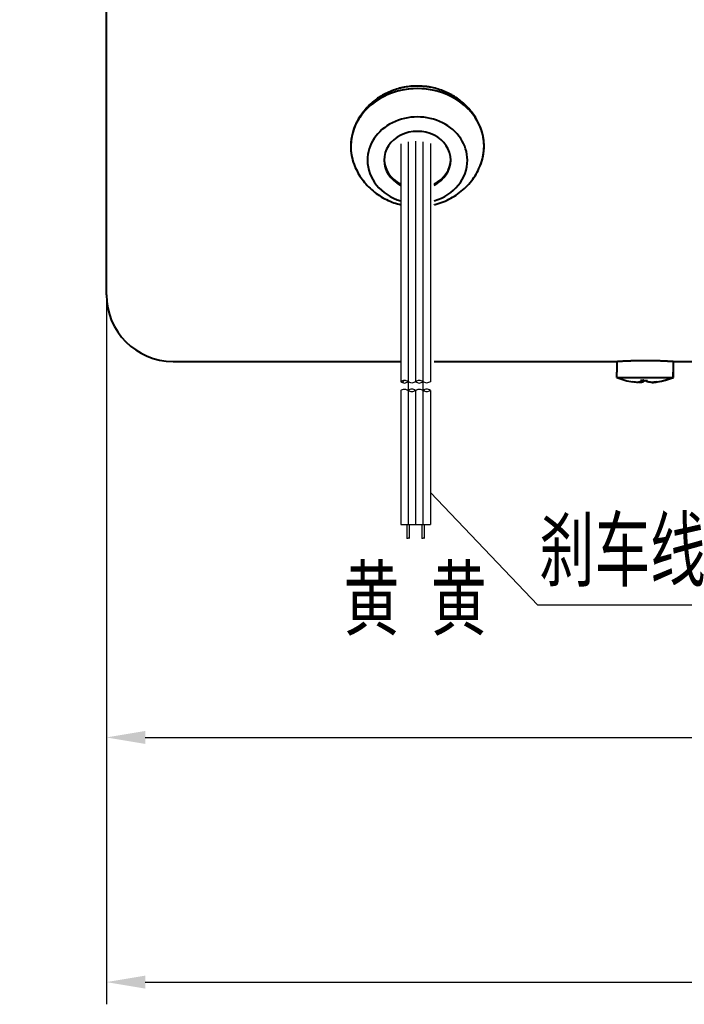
# Model space of a CAD drawing. Header units: inches. Extents: x -753 to 5070, y -3075 to 1581.
# Tile 174 of 178: x 4527 to 4586, y 1025 to 1114. Entities that reach past the tile are written whole.
import ezdxf

# ---------------------------------------------------------------- set-up
doc = ezdxf.new("R2010")
doc.units = ezdxf.units.IN
doc.header["$LTSCALE"] = 10
doc.header["$MEASUREMENT"] = 0
doc.linetypes.add('CENTER', pattern=[10.16, 6.35, -1.27, 1.27, -1.27])
for name, color, linetype in [('1轮廓实线层', 7, 'Continuous'), ('2细线层', 4, 'Continuous'), ('3中心线层', 1, 'CENTER'), ('5剖面线层', 2, 'Continuous'), ('6文字层', 3, 'Continuous'), ('7标注层', 4, 'Continuous')]:
    doc.layers.add(name, color=color, linetype=linetype)
doc.layers.add('图层2', color=4, linetype='Continuous', lineweight=40)
doc.styles.add('PC_TEXTSTYLE', font='isocp.shx', dxfattribs={"width": 0.8, "bigfont": 'HZFS.SHX'})
doc.styles.add('TH_GBDIM', font='romans.shx', dxfattribs={"width": 0.8, "bigfont": 'gbcbig.shx'})
doc.dimstyles.new('TH_GBDIM', dxfattribs={"dimtxt": 3.5, "dimasz": 2.5, "dimexe": 2, "dimexo": 0, "dimgap": 1, "dimtad": 1, "dimdec": 4, "dimdsep": 46, "dimtxsty": 'TH_GBDIM', "dimcen": 0.09, "dimclrd": 4, "dimclre": 4, "dimclrt": 3, "dimadec": 0, "dimazin": 0, "dimtfac": 1, "dimtdec": 4, "dimtmove": 0, "dimatfit": 3, "dimfxl": 1, "dimtzin": 0, "dimarcsym": 0})

# ---------------------------------------------------------------- blocks, each defined once
blk = doc.blocks.new('*D539')
at = {"layer": '7标注层', "color": 4, "lineweight": -2, "transparency": 16777216}
for p, q in [((4786.436, 1131.663), (4786.436, 1025.488)), ((4534.436, 1122.163), (4534.436, 1025.488)), ((4537.936, 1027.488), (4782.936, 1027.488))]:
    blk.add_line(p, q, dxfattribs=at)
at = {"layer": '7标注层', "color": 4, "transparency": 16777216}
for points in [[(4537.936, 1028.071), (4537.936, 1026.904), (4534.436, 1027.488)], [(4782.936, 1028.071), (4782.936, 1026.904), (4786.436, 1027.488)]]:
    blk.add_solid(points, dxfattribs=at)
at = {"layer": 'Defpoints', "color": 0, "transparency": 16777216}
for p in [(4786.436, 1131.663), (4534.436, 1122.163), (4786.436, 1027.488)]:
    blk.add_point(p, dxfattribs=at)
at = {"layer": '7标注层', "color": 3, "transparency": 16777216, "insert": (4665.432, 1031.238), "char_height": 5.5, "attachment_point": 5, "style": 'TH_GBDIM'}
blk.add_mtext('252', dxfattribs=at)
blk = doc.blocks.new('*D547')
at = {"layer": '7标注层', "color": 4, "lineweight": -2, "transparency": 16777216}
for p, q in [((4666.436, 1162.163), (4666.436, 1047.53)), ((4534.436, 1140.588), (4534.436, 1047.53)), ((4537.936, 1049.53), (4662.936, 1049.53))]:
    blk.add_line(p, q, dxfattribs=at)
at = {"layer": '7标注层', "color": 4, "transparency": 16777216}
for points in [[(4537.936, 1050.113), (4537.936, 1048.946), (4534.436, 1049.53)], [(4662.936, 1050.113), (4662.936, 1048.946), (4666.436, 1049.53)]]:
    blk.add_solid(points, dxfattribs=at)
at = {"layer": 'Defpoints', "color": 0, "transparency": 16777216}
for p in [(4666.436, 1162.163), (4534.436, 1140.588), (4666.436, 1049.53)]:
    blk.add_point(p, dxfattribs=at)
at = {"layer": '7标注层', "color": 3, "transparency": 16777216, "insert": (4602.686, 1053.28), "char_height": 5.5, "attachment_point": 5, "style": 'TH_GBDIM'}
blk.add_mtext('132', dxfattribs=at)

msp = doc.modelspace()

# ---------------------------------------------------------------- hatches: boundary and pattern name
at = {"layer": '5剖面线层'}
h = msp.add_hatch(dxfattribs=at)
h.set_pattern_fill('ANSI31', color=256, scale=0.444444, angle=90, style=0)
h.set_pattern_definition([(45, (4458.365, 970.8092), (0.997805, -0.997805), [])])
edge = h.paths.add_edge_path()
edge.add_spline(control_points=[(4561.602, 1081.574), (4561.491, 1081.63), (4561.269, 1081.741), (4561.047, 1081.63), (4560.936, 1081.574)], knot_values=[0, 0, 0, 0, 0.351364, 0.702728, 0.702728, 0.702728, 0.702728], degree=3, periodic=0)
edge.add_spline(control_points=[(4560.936, 1081.574), (4561.047, 1081.519), (4561.269, 1081.408), (4561.491, 1081.519), (4561.602, 1081.574)], knot_values=[0, 0, 0, 0, 0.351364, 0.702728, 0.702728, 0.702728, 0.702728], degree=3, periodic=0)
h = msp.add_hatch(dxfattribs=at)
h.set_pattern_fill('ANSI31', color=256, scale=0.444444, angle=90, style=0)
h.set_pattern_definition([(45, (4457.0317, 970.8092), (0.997805, -0.997805), [])])
edge = h.paths.add_edge_path()
edge.add_spline(control_points=[(4562.936, 1080.797), (4563.047, 1080.741), (4563.269, 1080.63), (4563.491, 1080.741), (4563.602, 1080.797)], knot_values=[0, 0, 0, 0, 0.351364, 0.702728, 0.702728, 0.702728, 0.702728], degree=3, periodic=0)
edge.add_spline(control_points=[(4563.602, 1080.797), (4563.491, 1080.852), (4563.269, 1080.963), (4563.047, 1080.852), (4562.936, 1080.797)], knot_values=[0, 0, 0, 0, 0.351364, 0.702728, 0.702728, 0.702728, 0.702728], degree=3, periodic=0)

# ---------------------------------------------------------------- linework, layer by layer
at = {"color": 4}
msp.add_line((4589.751, 1061.46), (4573.282, 1061.46), dxfattribs=at)
at = {"layer": '1轮廓实线层'}
for p, q in [((4560.936, 1103.01), (4560.936, 1081.574)), ((4562.269, 1103.239), (4562.269, 1081.574)), ((4563.602, 1103.032), (4563.602, 1081.574)), ((4560.936, 1080.797), (4560.936, 1068.726)), ((4562.269, 1080.797), (4562.269, 1068.726)), ((4563.602, 1080.797), (4563.602, 1068.726)), ((4560.936, 1068.726), (4563.602, 1068.726)), ((4561.479, 1068.726), (4561.479, 1067.468)), ((4561.702, 1068.726), (4561.702, 1067.468)), ((4562.828, 1068.726), (4562.828, 1067.468)), ((4563.05, 1068.726), (4563.05, 1067.468))]:
    msp.add_line(p, q, dxfattribs=at)
for points in [[(4561.602, 1081.574), (4561.269, 1081.685), (4560.936, 1081.574)], [(4560.936, 1081.574), (4561.269, 1081.463), (4561.602, 1081.574)], [(4562.269, 1081.574), (4561.936, 1081.463), (4561.602, 1081.574)], [(4562.936, 1081.574), (4562.602, 1081.685), (4562.269, 1081.574)], [(4562.269, 1081.574), (4562.602, 1081.463), (4562.936, 1081.574)], [(4563.602, 1081.574), (4563.269, 1081.463), (4562.936, 1081.574)], [(4560.936, 1080.797), (4561.269, 1080.908), (4561.602, 1080.797)], [(4562.269, 1080.797), (4561.936, 1080.908), (4561.602, 1080.797)], [(4561.602, 1080.797), (4561.936, 1080.685), (4562.269, 1080.797)], [(4562.269, 1080.797), (4562.602, 1080.908), (4562.936, 1080.797)], [(4563.602, 1080.797), (4563.269, 1080.908), (4562.936, 1080.797)], [(4562.936, 1080.797), (4563.269, 1080.685), (4563.602, 1080.797)]]:
    msp.add_spline(points, degree=3, dxfattribs=at)
at = {"layer": '2细线层'}
for points in [[(4561.702, 1067.468), (4561.596, 1067.491), (4561.499, 1067.446), (4561.479, 1067.468)], [(4563.05, 1067.468), (4562.944, 1067.491), (4562.847, 1067.446), (4562.828, 1067.468)]]:
    msp.add_spline(points, degree=3, dxfattribs=at)
at = {"layer": '3中心线层'}
for p, q in [((4561.602, 1103.181), (4561.602, 1076.541)), ((4562.936, 1103.191), (4562.936, 1076.541)), ((4561.602, 1081.574), (4561.602, 1068.726)), ((4562.936, 1081.574), (4562.936, 1068.726))]:
    msp.add_line(p, q, dxfattribs=at)
at = {"layer": '7标注层'}
msp.add_lwpolyline([(4563.602, 1071.603), (4573.282, 1061.46)], dxfattribs=at)
at = {"layer": '图层2', "color": 0}
for p, q in [((4534.436, 1089.413), (4534.436, 1154.913)), ((4540.436, 1083.413), (4560.936, 1083.413)), ((4563.936, 1083.413), (4580.386, 1083.413)), ((4580.386, 1083.413), (4580.386, 1082.438)), ((4585.454, 1083.413), (4587.436, 1083.413)), ((4585.486, 1082.438), (4585.486, 1083.415)), ((4580.388, 1082.438), (4580.386, 1082.438)), ((4580.388, 1081.964), (4580.388, 1082.438)), ((4585.43, 1082.438), (4585.43, 1081.964)), ((4585.486, 1082.438), (4585.43, 1082.438)), ((4585.483, 1081.964), (4585.483, 1082.438)), ((4580.388, 1081.964), (4585.43, 1081.964))]:
    msp.add_line(p, q, dxfattribs=at)
msp.add_arc((4540.436, 1089.413), 6, 180, 270, dxfattribs=at)
for centre, major_axis, ratio, start_param, end_param in [((4562.436, 1102.788), (-6, 0), 0.866025, 3.141593, 6.283185), ((4562.436, 1102.788), (6, 0), 0.866025, 0, 3.141593), ((4562.436, 1102.788), (6, 0), 0.866025, 0, 3.141593), ((4562.436, 1101.538), (4.5, 0), 0.866025, 0, 3.141593), ((4562.436, 1101.538), (4.5, 0), 0.866025, 0, 3.141593), ((4562.436, 1101.538), (3, 0), 0.866025, 0, 3.141593), ((4562.436, 1101.538), (3, 0), 0.866025, 0, 3.141593), ((4562.436, 1102.788), (-6, 0), 0.866025, 0, 0.318823), ((4562.436, 1102.788), (6, 0), 0.866025, 3.141593, 3.438277), ((4562.436, 1102.788), (6, 0), 0.866025, 3.141593, 3.438277), ((4562.436, 1102.788), (-6, 0), 0.866025, 2.795036, 3.141593), ((4562.436, 1102.788), (6, 0), 0.866025, 5.985618, 6.283185), ((4562.436, 1102.788), (6, 0), 0.866025, 5.985618, 6.283185), ((4562.436, 1101.538), (4.5, 0), 0.866025, 3.141593, 4.371624), ((4562.436, 1101.538), (4.5, 0), 0.866025, 3.141593, 4.371624), ((4562.436, 1101.638), (-3, 0), 0.866025, 0.01934, 1.039573), ((4562.436, 1101.538), (3, 0), 0.866025, 3.141593, 4.182245), ((4562.436, 1101.538), (3, 0), 0.866025, 3.141593, 4.182245), ((4562.436, 1101.538), (4.5, 0), 0.866025, 5.056295, 6.283185), ((4562.436, 1101.538), (4.5, 0), 0.866025, 5.056295, 6.283185), ((4562.436, 1101.538), (3, 0), 0.866025, 5.243613, 6.283185), ((4562.436, 1101.538), (3, 0), 0.866025, 5.243613, 6.283185), ((4562.436, 1101.638), (-3, 0), 0.866025, 2.102707, 3.12235), ((4582.909, 1088.213), (0, 6.742), 0.996514, 2.756944, 2.980879), ((4583.119, 1086.374), (6.081, 0.606), 0.764193, 4.58149, 4.628733), ((4582.909, 1088.213), (0, 6.742), 0.996514, 3.301833, 3.526241), ((4582.962, 1088.213), (0, -6.742), 0.996514, 0.163379, 0.384649)]:
    msp.add_ellipse(centre, major_axis=major_axis, ratio=ratio, start_param=start_param, end_param=end_param, dxfattribs=at)
for points, knots in [([(4568.436, 1102.788), (4568.436, 1102.958), (4568.426, 1103.129), (4568.402, 1103.344), (4568.396, 1103.388), (4568.384, 1103.474), (4568.364, 1103.602), (4568.339, 1103.73), (4568.281, 1103.985), (4568.186, 1104.321), (4568.054, 1104.65), (4567.94, 1104.894), (4567.9, 1104.975), (4567.816, 1105.136), (4567.771, 1105.215), (4567.632, 1105.45), (4567.43, 1105.754), (4567.197, 1106.041), (4567.011, 1106.248), (4566.947, 1106.316), (4566.848, 1106.417), (4566.815, 1106.45), (4566.746, 1106.516), (4566.712, 1106.548), (4566.537, 1106.709), (4566.392, 1106.831), (4566.089, 1107.06), (4565.932, 1107.168), (4565.608, 1107.371), (4565.44, 1107.465), (4565.223, 1107.573), (4565.179, 1107.595), (4565.091, 1107.636), (4565.046, 1107.657), (4564.912, 1107.716), (4564.822, 1107.753), (4564.55, 1107.859), (4564.181, 1107.983), (4563.801, 1108.073), (4563.513, 1108.127), (4563.416, 1108.143), (4563.269, 1108.164), (4563.22, 1108.17), (4563.122, 1108.181), (4563.072, 1108.186), (4562.826, 1108.209), (4562.63, 1108.218), (4562.238, 1108.218), (4562.042, 1108.209), (4561.653, 1108.173), (4561.458, 1108.146), (4561.216, 1108.1), (4561.167, 1108.091), (4561.07, 1108.07), (4560.926, 1108.038), (4560.784, 1108), (4560.502, 1107.92), (4560.134, 1107.796), (4559.78, 1107.639), (4559.52, 1107.509), (4559.434, 1107.464), (4559.307, 1107.392), (4559.265, 1107.368), (4559.181, 1107.319), (4559.14, 1107.294), (4558.936, 1107.166), (4558.778, 1107.058), (4558.477, 1106.828), (4558.332, 1106.707), (4558.055, 1106.453), (4557.923, 1106.319), (4557.767, 1106.144), (4557.736, 1106.109), (4557.675, 1106.038), (4557.586, 1105.93), (4557.501, 1105.821), (4557.338, 1105.599), (4557.137, 1105.295), (4556.969, 1104.977), (4556.856, 1104.733), (4556.82, 1104.65), (4556.754, 1104.484), (4556.723, 1104.4), (4556.637, 1104.149), (4556.542, 1103.813), (4556.484, 1103.473), (4556.455, 1103.217), (4556.448, 1103.132), (4556.441, 1103.003), (4556.439, 1102.96), (4556.436, 1102.874), (4556.436, 1102.831), (4556.436, 1102.788)], [0, 0, 0, 0, 0.03125, 0.03125, 0.039063, 0.039063, 0.046875, 0.0625, 0.0625, 0.09375, 0.125, 0.125, 0.140625, 0.140625, 0.15625, 0.15625, 0.1875, 0.21875, 0.21875, 0.234375, 0.234375, 0.242188, 0.242188, 0.25, 0.25, 0.28125, 0.28125, 0.3125, 0.3125, 0.34375, 0.34375, 0.351563, 0.351563, 0.359375, 0.359375, 0.375, 0.375, 0.40625, 0.4375, 0.4375, 0.453125, 0.453125, 0.460938, 0.460938, 0.46875, 0.46875, 0.5, 0.5, 0.53125, 0.53125, 0.5625, 0.5625, 0.570313, 0.570313, 0.578125, 0.59375, 0.59375, 0.625, 0.65625, 0.65625, 0.671875, 0.671875, 0.679688, 0.679688, 0.6875, 0.6875, 0.71875, 0.71875, 0.75, 0.75, 0.78125, 0.78125, 0.789063, 0.789063, 0.796875, 0.8125, 0.8125, 0.84375, 0.875, 0.875, 0.890625, 0.890625, 0.90625, 0.90625, 0.9375, 0.96875, 0.96875, 0.984375, 0.984375, 0.992188, 0.992188, 1, 1, 1, 1]), ([(4556.707, 1101.273), (4556.729, 1101.197), (4556.827, 1100.898), (4557.075, 1100.403), (4557.455, 1099.803), (4557.911, 1099.254), (4558.432, 1098.761), (4559.014, 1098.332), (4559.648, 1097.971), (4560.292, 1097.7), (4560.73, 1097.571), (4560.934, 1097.521)], [0, 0, 0, 0, 0.040502, 0.16103, 0.281655, 0.402618, 0.524135, 0.646383, 0.769487, 0.893513, 1, 1, 1, 1]), ([(4556.707, 1101.273), (4556.729, 1101.197), (4556.827, 1100.898), (4557.075, 1100.403), (4557.455, 1099.803), (4557.911, 1099.254), (4558.432, 1098.761), (4559.014, 1098.332), (4559.648, 1097.971), (4560.292, 1097.7), (4560.73, 1097.571), (4560.934, 1097.521)], [0, 0, 0, 0, 0.040502, 0.16103, 0.281655, 0.402618, 0.524135, 0.646383, 0.769487, 0.893513, 1, 1, 1, 1]), ([(4563.937, 1097.521), (4563.967, 1097.528), (4564.244, 1097.598), (4564.758, 1097.765), (4565.449, 1098.087), (4566.093, 1098.491), (4566.679, 1098.971), (4567.196, 1099.518), (4567.633, 1100.122), (4567.958, 1100.71), (4568.109, 1101.102), (4568.163, 1101.268)], [0, 0, 0, 0, 0.016012, 0.144558, 0.273294, 0.401966, 0.5303, 0.658031, 0.784935, 0.91086, 1, 1, 1, 1]), ([(4563.937, 1097.521), (4563.967, 1097.528), (4564.244, 1097.598), (4564.758, 1097.765), (4565.449, 1098.087), (4566.093, 1098.491), (4566.679, 1098.971), (4567.196, 1099.518), (4567.633, 1100.122), (4567.958, 1100.71), (4568.109, 1101.102), (4568.163, 1101.268)], [0, 0, 0, 0, 0.016012, 0.144558, 0.273294, 0.401966, 0.5303, 0.658031, 0.784935, 0.91086, 1, 1, 1, 1]), ([(4580.386, 1083.413), (4580.386, 1083.413), (4580.394, 1083.414), (4580.431, 1083.416), (4580.471, 1083.419), (4580.501, 1083.421), (4580.508, 1083.421), (4580.521, 1083.422), (4580.528, 1083.423), (4580.549, 1083.424), (4580.564, 1083.425), (4580.612, 1083.428), (4580.683, 1083.432), (4580.769, 1083.437), (4580.838, 1083.441), (4580.874, 1083.443), (4580.912, 1083.445), (4580.938, 1083.446), (4580.951, 1083.447), (4581.018, 1083.45), (4581.13, 1083.455), (4581.315, 1083.464), (4581.448, 1083.469), (4581.553, 1083.473), (4581.588, 1083.474), (4581.66, 1083.476), (4581.697, 1083.478), (4581.807, 1083.481), (4581.958, 1083.485), (4582.114, 1083.489), (4582.234, 1083.491), (4582.274, 1083.492), (4582.356, 1083.493), (4582.397, 1083.494), (4582.52, 1083.495), (4582.685, 1083.497), (4582.934, 1083.498), (4583.101, 1083.497), (4583.205, 1083.496), (4583.226, 1083.496), (4583.268, 1083.496), (4583.33, 1083.495), (4583.392, 1083.495), (4583.515, 1083.493), (4583.676, 1083.491), (4583.833, 1083.487), (4583.949, 1083.484), (4583.987, 1083.483), (4584.044, 1083.482), (4584.063, 1083.481), (4584.1, 1083.48), (4584.194, 1083.477), (4584.354, 1083.472), (4584.554, 1083.464), (4584.678, 1083.458), (4584.768, 1083.454), (4584.797, 1083.453), (4584.853, 1083.45), (4584.88, 1083.449), (4584.959, 1083.445), (4585.058, 1083.439), (4585.144, 1083.434), (4585.203, 1083.431), (4585.222, 1083.43), (4585.258, 1083.428), (4585.275, 1083.427), (4585.323, 1083.424), (4585.379, 1083.42), (4585.42, 1083.418), (4585.444, 1083.416), (4585.455, 1083.415), (4585.464, 1083.415), (4585.469, 1083.415), (4585.471, 1083.414), (4585.482, 1083.414), (4585.486, 1083.413), (4585.486, 1083.413), (4585.486, 1083.413)], [0, 0, 0, 0, 0.031247, 0.062494, 0.093741, 0.093741, 0.101553, 0.101553, 0.109365, 0.109365, 0.124988, 0.124988, 0.156235, 0.187482, 0.187482, 0.203106, 0.210918, 0.210918, 0.218729, 0.218729, 0.249977, 0.281224, 0.312471, 0.312471, 0.328094, 0.328094, 0.343718, 0.343718, 0.374965, 0.406212, 0.406212, 0.421835, 0.421835, 0.437459, 0.437459, 0.468706, 0.499953, 0.5312, 0.5312, 0.539012, 0.539012, 0.546824, 0.562447, 0.562447, 0.593694, 0.624941, 0.624941, 0.640565, 0.640565, 0.648377, 0.648377, 0.656188, 0.687436, 0.718683, 0.74993, 0.74993, 0.765553, 0.765553, 0.781177, 0.781177, 0.812424, 0.843671, 0.843671, 0.859294, 0.859294, 0.874918, 0.874918, 0.906165, 0.937412, 0.937412, 0.953036, 0.960847, 0.960847, 0.968659, 0.968659, 0.999906, 1, 1, 1, 1]), ([(4582.589, 1081.576), (4582.538, 1081.56), (4582.488, 1081.547), (4582.391, 1081.526), (4582.343, 1081.519), (4582.296, 1081.515)], [0, 0, 0, 0, 0.5, 0.5, 1, 1, 1, 1]), ([(4582.4, 1081.515), (4582.465, 1081.52), (4582.53, 1081.528), (4582.662, 1081.549), (4582.729, 1081.563), (4582.795, 1081.58)], [0, 0, 0, 0, 0.5, 0.5, 1, 1, 1, 1]), ([(4583.472, 1081.515), (4583.407, 1081.519), (4583.342, 1081.527), (4583.21, 1081.548), (4583.144, 1081.562), (4583.077, 1081.578)], [0, 0, 0, 0, 0.5, 0.5, 1, 1, 1, 1]), ([(4583.981, 1081.557), (4583.897, 1081.547), (4583.813, 1081.538), (4583.643, 1081.524), (4583.558, 1081.518), (4583.472, 1081.515)], [0, 0, 0, 0, 0.5, 0.5, 1, 1, 1, 1])]:
    msp.add_open_spline(points, degree=3, knots=knots, dxfattribs=at)
for points, degree in [([(4582.296, 1081.515), (4582.14, 1081.522), (4581.986, 1081.536), (4581.834, 1081.558)], 3), ([(4582.506, 1081.69), (4582.532, 1081.645), (4582.559, 1081.607), (4582.589, 1081.576)], 3), ([(4582.784, 1081.688), (4582.692, 1081.687), (4582.599, 1081.687), (4582.506, 1081.69)], 3), ([(4582.603, 1081.688), (4582.589, 1081.576)], 1), ([(4582.805, 1081.737), (4582.795, 1081.58)], 1), ([(4583.068, 1081.737), (4583.077, 1081.578)], 1), ([(4583.077, 1081.578), (4583.077, 1081.61), (4583.076, 1081.648), (4583.072, 1081.693)], 3), ([(4583.576, 1081.515), (4583.737, 1081.523), (4583.897, 1081.538), (4584.055, 1081.561)], 3)]:
    msp.add_open_spline(points, degree=degree, dxfattribs=at)

# ---------------------------------------------------------------- texts
at = {"layer": '6文字层', "insert": (4381.239, 1095.429), "char_height": 7.04396, "width": 122.53347, "attachment_point": 1, "style": 'PC_TEXTSTYLE'}
msp.add_mtext('{\\C3;输出转矩N.m(允许最大输出扭矩8N.m)}', dxfattribs=at)
at = {"layer": '6文字层', "color": 7, "char_height": 6.25, "width": 37.44259, "attachment_point": 1, "style": 'PC_TEXTSTYLE'}
for s, insert in [('{\\C3;刹车线}', (4573.387, 1069.354)), ('{\\C3;黄 黄}', (4555.804, 1064.971))]:
    msp.add_mtext(s, dxfattribs=dict(at, insert=insert))

# ---------------------------------------------------------------- dimensions: what is measured, and where the dimension line sits
at = {"layer": '7标注层'}
for base, p1, p2, picture, middle in [((4666.436, 1049.53), (4534.436, 1140.588), (4666.436, 1162.163), '*D547', (4602.686, 1049.53)), ((4786.436, 1027.488), (4534.436, 1122.163), (4786.436, 1131.663), '*D539', (4665.432, 1027.488))]:
    dim = msp.add_linear_dim(base=base, p1=p1, p2=p2, dimstyle='TH_GBDIM', override={"dimtxt": 5.5, "dimasz": 3.5, "dimdec": 1, "dimadec": 1}, dxfattribs=at)
    dim.commit()
    dim.dimension.update_dxf_attribs({"geometry": picture, "text_midpoint": middle, "dimtype": 160})

doc.saveas('drawing.dxf')
